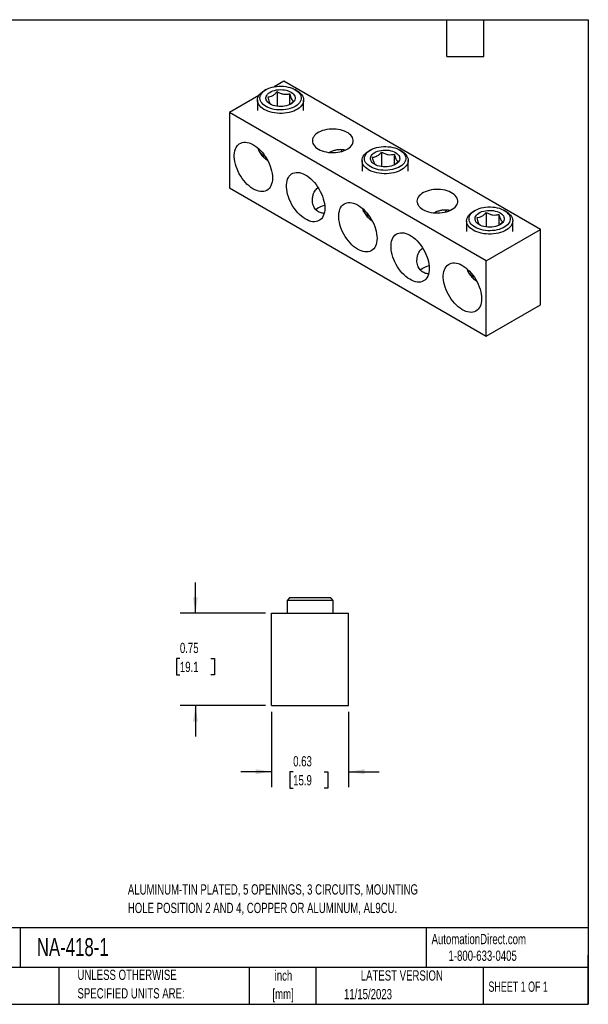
# Model space of a CAD drawing. Header units: inches. Extents: x 0.2 to 10.8, y 0.2 to 8.2.
# Tile 2 of 2: x 6.1 to 10.8, y 0.2 to 8.2. Entities that reach past the tile are written whole.
import ezdxf

# ---------------------------------------------------------------- set-up
doc = ezdxf.new("R2010")
doc.units = ezdxf.units.IN
doc.header["$MEASUREMENT"] = 0
doc.layers.add('DIMENSIONS', color=140, linetype='Continuous', lineweight=25)
doc.layers.add('TEXT', color=140, linetype='Continuous', lineweight=25)
doc.styles.add('SLDTEXTSTYLE0', font='TXT', dxfattribs={"width": 0.7})
doc.styles.add('SLDTEXTSTYLE1', font='TXT', dxfattribs={"width": 0.65})
doc.dimstyles.new('SLDDIMSTYLE3', dxfattribs={"dimtxt": 0.084961, "dimasz": 0.13, "dimexe": 0, "dimexo": 0.0625, "dimgap": 0.02124, "dimtad": 0, "dimtih": 1, "dimtoh": 1, "dimrnd": 1e-09, "dimdsep": 46, "dimtxsty": 'SLDTEXTSTYLE0', "dimsah": 1, "dimcen": 0.09, "dimadec": 0, "dimazin": 2, "dimtfac": 1, "dimtmove": 0, "dimatfit": 0, "dimfxl": 0, "dimfrac": 2, "dimtolj": 1, "dimtzin": 12, "dimarcsym": 0})

# ---------------------------------------------------------------- blocks, each defined once
blk = doc.blocks.new('_D_4')
at = {"layer": 'DIMENSIONS'}
for p, q in [((7.5572, 3.427), (7.5572, 3.677)), ((8.1265, 3.427), (7.4322, 3.427)), ((7.431, 3.0608), (7.4024, 3.0608)), ((7.4024, 3.0608), (7.4024, 2.9257)), ((7.6834, 3.0608), (7.712, 3.0608)), ((7.712, 3.0608), (7.712, 2.9257)), ((7.4024, 2.9257), (7.431, 2.9257)), ((7.712, 2.9257), (7.6834, 2.9257)), ((8.1265, 2.677), (7.4322, 2.677)), ((7.5572, 2.677), (7.5572, 2.427))]:
    blk.add_line(p, q, dxfattribs=at)
for points in [[(7.5572, 3.427), (7.5772, 3.557), (7.5372, 3.557)], [(7.5572, 2.677), (7.5372, 2.547), (7.5772, 2.547)]]:
    blk.add_solid(points, dxfattribs=at)
at = {"layer": 'DIMENSIONS', "char_height": 0.08333, "attachment_point": 1, "style": 'SLDTEXTSTYLE0'}
for s, insert in [('0.75', (7.431, 3.1872)), ('19.1', (7.431, 3.0331))]:
    blk.add_mtext(s, dxfattribs=dict(at, insert=insert))
blk = doc.blocks.new('_D_5')
at = {"layer": 'DIMENSIONS'}
for p, q in [((8.1765, 2.627), (8.1765, 2.015)), ((8.8017, 2.627), (8.8017, 2.015)), ((8.1765, 2.14), (7.9265, 2.14)), ((8.3517, 2.14), (8.3232, 2.14)), ((8.3232, 2.14), (8.3232, 2.005)), ((8.6041, 2.14), (8.6327, 2.14)), ((8.6327, 2.14), (8.6327, 2.005)), ((8.8017, 2.14), (9.0517, 2.14)), ((8.3232, 2.005), (8.3517, 2.005)), ((8.6327, 2.005), (8.6041, 2.005))]:
    blk.add_line(p, q, dxfattribs=at)
for points in [[(8.1765, 2.14), (8.0465, 2.16), (8.0465, 2.12)], [(8.8017, 2.14), (8.9317, 2.12), (8.9317, 2.16)]]:
    blk.add_solid(points, dxfattribs=at)
at = {"layer": 'DIMENSIONS', "char_height": 0.08333, "attachment_point": 1, "style": 'SLDTEXTSTYLE0'}
for s, insert in [('0.63', (8.3517, 2.2665)), ('15.9', (8.3517, 2.1124))]:
    blk.add_mtext(s, dxfattribs=dict(at, insert=insert))

msp = doc.modelspace()

# ---------------------------------------------------------------- linework, layer by layer
for p, q in [((8.1305, 7.6815), (8.1163, 7.6733)), ((8.2759, 7.7507), (8.1969, 7.705)), ((10.3622, 6.5463), (8.2759, 7.7507)), ((8.3815, 7.6733), (8.3674, 7.6815)), ((8.0723, 7.6331), (7.8339, 7.4955)), ((8.2209, 7.6649), (8.2209, 7.5465)), ((8.3255, 7.5615), (8.3255, 7.6487)), ((8.0614, 7.5968), (8.0614, 7.511)), ((8.4364, 7.511), (8.4364, 7.5968)), ((9.9201, 6.2911), (7.8339, 7.4955)), ((7.8339, 7.4955), (7.8339, 6.883)), ((8.9801, 7.191), (8.966, 7.1828)), ((9.0706, 7.1744), (9.0706, 7.056)), ((9.1751, 7.071), (9.1751, 7.1582)), ((9.2312, 7.1828), (9.217, 7.191)), ((8.9111, 7.1063), (8.9111, 7.0206)), ((9.2861, 7.0206), (9.2861, 7.1063)), ((7.8339, 6.883), (9.9201, 5.6787)), ((9.8298, 6.7005), (9.8156, 6.6923)), ((9.9202, 6.6839), (9.9202, 6.5655)), ((10.0248, 6.5805), (10.0248, 6.6678)), ((10.0808, 6.6923), (10.0667, 6.7005)), ((9.7607, 6.6158), (9.7607, 6.5301)), ((10.1357, 6.5301), (10.1357, 6.6158)), ((9.9201, 6.2911), (10.3622, 6.5463)), ((10.3622, 5.9339), (10.3622, 6.5463)), ((9.9201, 5.6787), (9.9201, 6.2911)), ((9.9201, 5.6787), (10.3622, 5.9339)), ((8.3216, 3.552), (8.3016, 3.532)), ((8.3016, 3.532), (8.3016, 3.427)), ((8.3268, 3.532), (8.3016, 3.532)), ((8.6566, 3.552), (8.3216, 3.552)), ((8.6766, 3.532), (8.3268, 3.532)), ((8.6766, 3.532), (8.6566, 3.552)), ((8.6766, 3.427), (8.6766, 3.532)), ((8.1765, 2.677), (8.1765, 3.427)), ((8.1765, 3.427), (8.8017, 3.427)), ((8.8017, 2.677), (8.8017, 3.427)), ((8.1765, 2.677), (8.8017, 2.677))]:
    msp.add_line(p, q)
at = {"flags": 128}
for points in [[(8.2923, 7.7065), (8.3104, 7.703), (8.3278, 7.6984), (8.3441, 7.6927), (8.3592, 7.6859), (8.3729, 7.6782), (8.3849, 7.6696), (8.3952, 7.6603), (8.4035, 7.6503), (8.4099, 7.6399), (8.4141, 7.6291), (8.4162, 7.6182), (8.4161, 7.6071), (8.4138, 7.5962), (8.4094, 7.5854), (8.4029, 7.575), (8.3944, 7.5652), (8.384, 7.5559), (8.3718, 7.5474), (8.358, 7.5397), (8.3428, 7.533), (8.3264, 7.5274), (8.309, 7.5228), (8.2907, 7.5195), (8.272, 7.5173), (8.2529, 7.5164), (8.2338, 7.5168), (8.2149, 7.5184), (8.1964, 7.5213), (8.1786, 7.5253), (8.1618, 7.5305), (8.146, 7.5368), (8.1316, 7.5441), (8.1188, 7.5523), (8.1076, 7.5612), (8.0983, 7.5709), (8.0909, 7.581), (8.0856, 7.5917), (8.0824, 7.6025), (8.0814, 7.6136), (8.0826, 7.6246), (8.086, 7.6355), (8.0914, 7.646), (8.099, 7.6562), (8.1085, 7.6658), (8.1198, 7.6747), (8.1328, 7.6828), (8.1473, 7.69), (8.1631, 7.6962), (8.1801, 7.7013), (8.1979, 7.7052), (8.2165, 7.708), (8.2354, 7.7095), (8.2545, 7.7098), (8.2736, 7.7088), (8.2923, 7.7065)], [(8.2182, 7.5469), (8.2029, 7.5499), (8.1884, 7.5541), (8.175, 7.5594), (8.1631, 7.5658), (8.1527, 7.5729), (8.1441, 7.5809), (8.1375, 7.5894), (8.133, 7.5984), (8.1306, 7.6077), (8.1304, 7.617), (8.1324, 7.6263), (8.1366, 7.6353), (8.1429, 7.644), (8.1511, 7.652), (8.1612, 7.6593), (8.1729, 7.6658), (8.1861, 7.6713), (8.2004, 7.6757), (8.2156, 7.6789), (8.2314, 7.6809), (8.2476, 7.6817), (8.2638, 7.6811), (8.2797, 7.6793), (8.295, 7.6763), (8.3095, 7.6721), (8.3228, 7.6668), (8.3348, 7.6605), (8.3452, 7.6533), (8.3537, 7.6453), (8.3604, 7.6368), (8.3649, 7.6278), (8.3673, 7.6186), (8.3675, 7.6092), (8.3655, 7.5999), (8.3613, 7.5909), (8.355, 7.5823), (8.3467, 7.5742), (8.3366, 7.5669), (8.3249, 7.5604), (8.3118, 7.5549), (8.2975, 7.5505), (8.2823, 7.5473), (8.2664, 7.5453), (8.2503, 7.5446), (8.2341, 7.5451), (8.2182, 7.5469)], [(8.2004, 7.4922), (8.1811, 7.4959), (8.1626, 7.5007), (8.1451, 7.5066), (8.1288, 7.5137), (8.114, 7.5216), (8.1007, 7.5305), (8.0892, 7.5401), (8.0795, 7.5504), (8.0718, 7.5613), (8.0662, 7.5726), (8.0627, 7.5841), (8.0614, 7.5958), (8.0624, 7.6075), (8.0655, 7.6191), (8.0707, 7.6304), (8.0781, 7.6413), (8.0874, 7.6517), (8.0986, 7.6615), (8.1117, 7.6705), (8.1163, 7.6733)], [(8.3815, 7.6733), (8.3839, 7.6719), (8.3972, 7.6631), (8.4087, 7.6534), (8.4184, 7.6431), (8.4261, 7.6323), (8.4317, 7.621), (8.4351, 7.6095), (8.4364, 7.5978), (8.4355, 7.586), (8.4324, 7.5745), (8.4272, 7.5631), (8.4198, 7.5522), (8.4105, 7.5418), (8.3992, 7.5321), (8.3862, 7.5231), (8.3716, 7.5149), (8.3556, 7.5077), (8.3383, 7.5016), (8.3199, 7.4966), (8.3007, 7.4927), (8.2809, 7.4901), (8.2608, 7.4888), (8.2405, 7.4886), (8.2203, 7.4898), (8.2004, 7.4922)], [(8.5564, 7.198), (8.5705, 7.1908), (8.586, 7.1844), (8.6026, 7.1792), (8.6202, 7.1751), (8.6385, 7.1722), (8.6572, 7.1704), (8.6761, 7.17), (8.695, 7.1708), (8.7137, 7.1728), (8.7318, 7.176), (8.7491, 7.1804), (8.7655, 7.1859), (8.7807, 7.1925), (8.7944, 7.2), (8.8066, 7.2084), (8.8171, 7.2175), (8.8257, 7.2272), (8.8323, 7.2375), (8.8369, 7.2481), (8.8393, 7.259), (8.8396, 7.2699), (8.8377, 7.2808), (8.8337, 7.2915), (8.8276, 7.3018), (8.8194, 7.3117), (8.8094, 7.321), (8.7976, 7.3296), (8.7842, 7.3373), (8.7694, 7.3441), (8.7533, 7.3499), (8.7362, 7.3546), (8.7182, 7.3581), (8.6997, 7.3604), (8.6809, 7.3615), (8.6619, 7.3614), (8.6431, 7.36), (8.6247, 7.3574), (8.607, 7.3535), (8.5901, 7.3486), (8.5743, 7.3425), (8.5598, 7.3355), (8.5468, 7.3275), (8.5354, 7.3188), (8.5258, 7.3093), (8.5182, 7.2993), (8.5126, 7.2888), (8.5091, 7.2781), (8.5078, 7.2672), (8.5086, 7.2562), (8.5115, 7.2454), (8.5166, 7.2349), (8.5238, 7.2247), (8.5328, 7.2151), (8.5438, 7.2062), (8.5564, 7.198)], [(8.1835, 6.9641), (8.1827, 6.9467), (8.1804, 6.9303), (8.1765, 6.9152), (8.1712, 6.9014), (8.1645, 6.8891), (8.1564, 6.8785), (8.1471, 6.8697), (8.1365, 6.8626), (8.1249, 6.8575), (8.1123, 6.8543), (8.0989, 6.8531), (8.0847, 6.8539), (8.07, 6.8567), (8.0549, 6.8614), (8.0395, 6.8681), (8.024, 6.8766), (8.0086, 6.8868), (7.9933, 6.8988), (7.9783, 6.9122), (7.9639, 6.9271), (7.9501, 6.9433), (7.9371, 6.9605), (7.925, 6.9787), (7.9139, 6.9976), (7.9039, 7.017), (7.8952, 7.0369), (7.8877, 7.0569), (7.8817, 7.0769), (7.8771, 7.0966), (7.8741, 7.116), (7.8725, 7.1347), (7.8725, 7.1526), (7.8741, 7.1695), (7.8771, 7.1853), (7.8817, 7.1998), (7.8877, 7.2128), (7.8952, 7.2242), (7.9039, 7.234), (7.9139, 7.2419), (7.925, 7.248), (7.9371, 7.2522), (7.9501, 7.2544), (7.9639, 7.2546), (7.9783, 7.2528), (7.9933, 7.249), (8.0086, 7.2433), (8.024, 7.2357), (8.0395, 7.2264), (8.0549, 7.2152), (8.07, 7.2025), (8.0847, 7.1883), (8.0989, 7.1728), (8.1123, 7.1561), (8.1249, 7.1384), (8.1365, 7.1198), (8.1471, 7.1006), (8.1564, 7.0809), (8.1645, 7.061), (8.1712, 7.041), (8.1765, 7.0211), (8.1804, 7.0015), (8.1827, 6.9825), (8.1835, 6.9641)], [(9.1419, 7.216), (9.1601, 7.2126), (9.1774, 7.2079), (9.1938, 7.2022), (9.2089, 7.1954), (9.2225, 7.1877), (9.2346, 7.1791), (9.2448, 7.1698), (9.2532, 7.1598), (9.2595, 7.1494), (9.2638, 7.1387), (9.2658, 7.1277), (9.2658, 7.1166), (9.2635, 7.1057), (9.2591, 7.0949), (9.2526, 7.0846), (9.244, 7.0747), (9.2336, 7.0654), (9.2214, 7.0569), (9.2077, 7.0492), (9.1925, 7.0425), (9.176, 7.0369), (9.1586, 7.0323), (9.1404, 7.029), (9.1216, 7.0268), (9.1026, 7.026), (9.0834, 7.0263), (9.0645, 7.0279), (9.0461, 7.0308), (9.0283, 7.0349), (9.0114, 7.0401), (8.9957, 7.0463), (8.9813, 7.0536), (8.9684, 7.0618), (8.9572, 7.0707), (8.9479, 7.0804), (8.9406, 7.0906), (8.9352, 7.1012), (8.9321, 7.1121), (8.9311, 7.1231), (8.9323, 7.1341), (8.9356, 7.145), (8.9411, 7.1555), (8.9486, 7.1657), (8.9581, 7.1753), (8.9694, 7.1842), (8.9824, 7.1923), (8.9969, 7.1995), (9.0128, 7.2057), (9.0297, 7.2108), (9.0476, 7.2147), (9.0661, 7.2175), (9.085, 7.219), (9.1042, 7.2193), (9.1232, 7.2183), (9.1419, 7.216)], [(9.05, 7.0017), (9.0308, 7.0054), (9.0122, 7.0102), (8.9948, 7.0162), (8.9785, 7.0232), (8.9636, 7.0311), (8.9503, 7.04), (8.9388, 7.0497), (8.9291, 7.06), (8.9214, 7.0708), (8.9158, 7.0821), (8.9124, 7.0936), (8.9111, 7.1053), (8.912, 7.117), (8.9151, 7.1286), (8.9204, 7.1399), (8.9277, 7.1509), (8.937, 7.1613), (8.9483, 7.171), (8.9613, 7.18), (8.966, 7.1828)], [(9.0678, 7.0564), (9.0525, 7.0594), (9.038, 7.0636), (9.0247, 7.069), (9.0127, 7.0753), (9.0023, 7.0825), (8.9938, 7.0904), (8.9871, 7.0989), (8.9826, 7.1079), (8.9802, 7.1172), (8.98, 7.1265), (8.982, 7.1358), (8.9862, 7.1448), (8.9925, 7.1535), (9.0008, 7.1615), (9.0109, 7.1688), (9.0226, 7.1753), (9.0357, 7.1808), (9.05, 7.1852), (9.0652, 7.1884), (9.0811, 7.1904), (9.0972, 7.1912), (9.1134, 7.1906), (9.1293, 7.1888), (9.1446, 7.1858), (9.1591, 7.1816), (9.1725, 7.1763), (9.1844, 7.17), (9.1948, 7.1628), (9.2034, 7.1549), (9.21, 7.1463), (9.2146, 7.1373), (9.2169, 7.1281), (9.2171, 7.1187), (9.2151, 7.1094), (9.2109, 7.1004), (9.2046, 7.0918), (9.1964, 7.0837), (9.1863, 7.0764), (9.1746, 7.0699), (9.1614, 7.0645), (9.1471, 7.0601), (9.1319, 7.0568), (9.1161, 7.0548), (9.0999, 7.0541), (9.0837, 7.0546), (9.0678, 7.0564)], [(9.2312, 7.1828), (9.2335, 7.1814), (9.2468, 7.1726), (9.2584, 7.1629), (9.268, 7.1526), (9.2757, 7.1418), (9.2813, 7.1305), (9.2848, 7.119), (9.2861, 7.1073), (9.2852, 7.0956), (9.282, 7.084), (9.2768, 7.0727), (9.2694, 7.0617), (9.2601, 7.0513), (9.2489, 7.0416), (9.2359, 7.0326), (9.2212, 7.0244), (9.2052, 7.0173), (9.1879, 7.0111), (9.1695, 7.0061), (9.1504, 7.0023), (9.1306, 6.9996), (9.1104, 6.9983), (9.0901, 6.9982), (9.0699, 6.9993), (9.05, 7.0017)], [(8.6083, 6.7189), (8.6075, 6.7014), (8.6052, 6.6851), (8.6014, 6.6699), (8.5961, 6.6562), (8.5893, 6.6439), (8.5812, 6.6333), (8.5719, 6.6244), (8.5613, 6.6174), (8.5497, 6.6122), (8.5371, 6.6091), (8.5237, 6.6079), (8.5095, 6.6087), (8.4948, 6.6114), (8.4797, 6.6162), (8.4643, 6.6228), (8.4488, 6.6313), (8.4334, 6.6416), (8.4181, 6.6535), (8.4032, 6.667), (8.3887, 6.6819), (8.3749, 6.698), (8.3619, 6.7153), (8.3498, 6.7334), (8.3387, 6.7523), (8.3287, 6.7718), (8.32, 6.7916), (8.3126, 6.8117), (8.3065, 6.8316), (8.302, 6.8514), (8.2989, 6.8707), (8.2973, 6.8894), (8.2973, 6.9073), (8.2989, 6.9243), (8.302, 6.94), (8.3065, 6.9545), (8.3126, 6.9675), (8.32, 6.979), (8.3287, 6.9887), (8.3387, 6.9967), (8.3498, 7.0028), (8.3619, 7.007), (8.3749, 7.0092), (8.3887, 7.0094), (8.4032, 7.0076), (8.4181, 7.0038), (8.4334, 6.9981), (8.4488, 6.9905), (8.4643, 6.9811), (8.4797, 6.97), (8.4948, 6.9573), (8.5095, 6.9431), (8.5237, 6.9276), (8.5371, 6.9109), (8.5497, 6.8931), (8.5613, 6.8746), (8.5719, 6.8554), (8.5812, 6.8357), (8.5893, 6.8157), (8.5961, 6.7957), (8.6014, 6.7758), (8.6052, 6.7563), (8.6075, 6.7372), (8.6083, 6.7189)], [(9.406, 6.7075), (9.4202, 6.7003), (9.4357, 6.694), (9.4523, 6.6887), (9.4699, 6.6846), (9.4881, 6.6817), (9.5068, 6.68), (9.5258, 6.6795), (9.5447, 6.6803), (9.5633, 6.6823), (9.5814, 6.6855), (9.5988, 6.6899), (9.6151, 6.6954), (9.6303, 6.702), (9.6441, 6.7095), (9.6563, 6.7179), (9.6668, 6.727), (9.6754, 6.7367), (9.682, 6.747), (9.6865, 6.7576), (9.689, 6.7685), (9.6892, 6.7794), (9.6874, 6.7903), (9.6833, 6.801), (9.6772, 6.8113), (9.6691, 6.8212), (9.6591, 6.8305), (9.6473, 6.8391), (9.6339, 6.8468), (9.619, 6.8536), (9.603, 6.8594), (9.5858, 6.8641), (9.5679, 6.8676), (9.5494, 6.87), (9.5305, 6.8711), (9.5116, 6.8709), (9.4928, 6.8695), (9.4744, 6.8669), (9.4566, 6.863), (9.4397, 6.8581), (9.4239, 6.852), (9.4094, 6.845), (9.3964, 6.837), (9.385, 6.8283), (9.3755, 6.8188), (9.3679, 6.8088), (9.3623, 6.7983), (9.3588, 6.7876), (9.3574, 6.7767), (9.3582, 6.7657), (9.3612, 6.7549), (9.3663, 6.7444), (9.3734, 6.7343), (9.3825, 6.7247), (9.3934, 6.7157), (9.406, 6.7075)], [(9.0331, 6.4736), (9.0323, 6.4562), (9.03, 6.4398), (9.0262, 6.4247), (9.0209, 6.4109), (9.0142, 6.3987), (9.0061, 6.388), (8.9967, 6.3792), (8.9862, 6.3721), (8.9745, 6.367), (8.9619, 6.3638), (8.9485, 6.3626), (8.9344, 6.3634), (8.9197, 6.3662), (8.9045, 6.3709), (8.8892, 6.3776), (8.8737, 6.3861), (8.8582, 6.3964), (8.8429, 6.4083), (8.828, 6.4218), (8.8136, 6.4366), (8.7998, 6.4528), (8.7867, 6.47), (8.7746, 6.4882), (8.7635, 6.5071), (8.7535, 6.5266), (8.7448, 6.5464), (8.7374, 6.5664), (8.7314, 6.5864), (8.7268, 6.6061), (8.7237, 6.6255), (8.7222, 6.6442), (8.7222, 6.6621), (8.7237, 6.679), (8.7268, 6.6948), (8.7314, 6.7093), (8.7374, 6.7223), (8.7448, 6.7337), (8.7535, 6.7435), (8.7635, 6.7515), (8.7746, 6.7576), (8.7867, 6.7617), (8.7998, 6.7639), (8.8136, 6.7641), (8.828, 6.7623), (8.8429, 6.7586), (8.8582, 6.7529), (8.8737, 6.7453), (8.8892, 6.7359), (8.9045, 6.7248), (8.9197, 6.712), (8.9344, 6.6979), (8.9485, 6.6823), (8.9619, 6.6656), (8.9745, 6.6479), (8.9862, 6.6293), (8.9967, 6.6101), (9.0061, 6.5904), (9.0142, 6.5705), (9.0209, 6.5505), (9.0262, 6.5306), (9.03, 6.511), (9.0323, 6.492), (9.0331, 6.4736)], [(9.9916, 6.7255), (10.0097, 6.7221), (10.0271, 6.7174), (10.0434, 6.7117), (10.0585, 6.7049), (10.0722, 6.6972), (10.0842, 6.6886), (10.0945, 6.6793), (10.1028, 6.6693), (10.1092, 6.6589), (10.1134, 6.6482), (10.1155, 6.6372), (10.1154, 6.6262), (10.1131, 6.6152), (10.1087, 6.6044), (10.1022, 6.5941), (10.0937, 6.5842), (10.0833, 6.5749), (10.0711, 6.5664), (10.0573, 6.5588), (10.0421, 6.5521), (10.0257, 6.5464), (10.0082, 6.5419), (9.99, 6.5385), (9.9713, 6.5364), (9.9522, 6.5355), (9.9331, 6.5358), (9.9142, 6.5375), (9.8957, 6.5403), (9.8779, 6.5444), (9.861, 6.5496), (9.8453, 6.5558), (9.8309, 6.5631), (9.818, 6.5713), (9.8069, 6.5802), (9.7976, 6.5899), (9.7902, 6.6001), (9.7849, 6.6107), (9.7817, 6.6216), (9.7807, 6.6326), (9.7819, 6.6436), (9.7853, 6.6545), (9.7907, 6.6651), (9.7983, 6.6752), (9.8077, 6.6848), (9.8191, 6.6937), (9.8321, 6.7018), (9.8466, 6.709), (9.8624, 6.7152), (9.8794, 6.7203), (9.8972, 6.7242), (9.9157, 6.727), (9.9347, 6.7285), (9.9538, 6.7288), (9.9728, 6.7278), (9.9916, 6.7255)], [(9.8997, 6.5112), (9.8804, 6.5149), (9.8619, 6.5197), (9.8444, 6.5257), (9.8281, 6.5327), (9.8133, 6.5407), (9.8, 6.5495), (9.7884, 6.5592), (9.7788, 6.5695), (9.7711, 6.5803), (9.7655, 6.5916), (9.762, 6.6031), (9.7607, 6.6148), (9.7616, 6.6265), (9.7647, 6.6381), (9.77, 6.6494), (9.7773, 6.6604), (9.7867, 6.6708), (9.7979, 6.6805), (9.8109, 6.6895), (9.8156, 6.6923)], [(9.9175, 6.5659), (9.9022, 6.5689), (9.8877, 6.5732), (9.8743, 6.5785), (9.8624, 6.5848), (9.852, 6.592), (9.8434, 6.5999), (9.8368, 6.6084), (9.8322, 6.6174), (9.8298, 6.6267), (9.8297, 6.636), (9.8317, 6.6453), (9.8359, 6.6544), (9.8422, 6.663), (9.8504, 6.671), (9.8605, 6.6784), (9.8722, 6.6848), (9.8854, 6.6903), (9.8997, 6.6947), (9.9149, 6.6979), (9.9307, 6.6999), (9.9469, 6.7007), (9.963, 6.7001), (9.979, 6.6984), (9.9943, 6.6953), (10.0088, 6.6911), (10.0221, 6.6858), (10.0341, 6.6795), (10.0444, 6.6723), (10.053, 6.6644), (10.0597, 6.6558), (10.0642, 6.6468), (10.0666, 6.6376), (10.0668, 6.6282), (10.0648, 6.619), (10.0606, 6.6099), (10.0543, 6.6013), (10.046, 6.5932), (10.0359, 6.5859), (10.0242, 6.5795), (10.0111, 6.574), (9.9968, 6.5696), (9.9816, 6.5663), (9.9657, 6.5643), (9.9496, 6.5636), (9.9334, 6.5641), (9.9175, 6.5659)], [(10.0808, 6.6923), (10.0832, 6.6909), (10.0965, 6.6821), (10.108, 6.6724), (10.1177, 6.6621), (10.1254, 6.6513), (10.131, 6.64), (10.1344, 6.6285), (10.1357, 6.6168), (10.1348, 6.6051), (10.1317, 6.5935), (10.1264, 6.5822), (10.1191, 6.5712), (10.1097, 6.5608), (10.0985, 6.5511), (10.0855, 6.5421), (10.0709, 6.5339), (10.0548, 6.5268), (10.0375, 6.5206), (10.0192, 6.5156), (10, 6.5118), (9.9802, 6.5091), (9.9601, 6.5078), (9.9398, 6.5077), (9.9196, 6.5088), (9.8997, 6.5112)], [(9.4579, 6.2284), (9.4571, 6.211), (9.4548, 6.1946), (9.451, 6.1794), (9.4457, 6.1657), (9.439, 6.1534), (9.4309, 6.1428), (9.4215, 6.1339), (9.411, 6.1269), (9.3993, 6.1218), (9.3868, 6.1186), (9.3733, 6.1174), (9.3592, 6.1182), (9.3445, 6.1209), (9.3294, 6.1257), (9.314, 6.1323), (9.2985, 6.1409), (9.283, 6.1511), (9.2677, 6.163), (9.2528, 6.1765), (9.2384, 6.1914), (9.2246, 6.2075), (9.2115, 6.2248), (9.1994, 6.2429), (9.1883, 6.2618), (9.1784, 6.2813), (9.1696, 6.3012), (9.1622, 6.3212), (9.1562, 6.3411), (9.1516, 6.3609), (9.1485, 6.3802), (9.147, 6.3989), (9.147, 6.4168), (9.1485, 6.4338), (9.1516, 6.4496), (9.1562, 6.464), (9.1622, 6.477), (9.1696, 6.4885), (9.1784, 6.4982), (9.1883, 6.5062), (9.1994, 6.5123), (9.2115, 6.5165), (9.2246, 6.5187), (9.2384, 6.5189), (9.2528, 6.5171), (9.2677, 6.5133), (9.283, 6.5076), (9.2985, 6.5), (9.314, 6.4906), (9.3294, 6.4795), (9.3445, 6.4668), (9.3592, 6.4526), (9.3733, 6.4371), (9.3868, 6.4204), (9.3993, 6.4027), (9.411, 6.3841), (9.4215, 6.3649), (9.4309, 6.3452), (9.439, 6.3252), (9.4457, 6.3052), (9.451, 6.2853), (9.4548, 6.2658), (9.4571, 6.2467), (9.4579, 6.2284)], [(9.8827, 5.9831), (9.882, 5.9657), (9.8797, 5.9493), (9.8758, 5.9342), (9.8705, 5.9204), (9.8638, 5.9082), (9.8557, 5.8976), (9.8463, 5.8887), (9.8358, 5.8816), (9.8242, 5.8765), (9.8116, 5.8733), (9.7981, 5.8721), (9.784, 5.8729), (9.7693, 5.8757), (9.7542, 5.8804), (9.7388, 5.8871), (9.7233, 5.8956), (9.7078, 5.9059), (9.6926, 5.9178), (9.6776, 5.9313), (9.6632, 5.9461), (9.6494, 5.9623), (9.6364, 5.9795), (9.6242, 5.9977), (9.6131, 6.0166), (9.6032, 6.0361), (9.5944, 6.0559), (9.587, 6.0759), (9.581, 6.0959), (9.5764, 6.1157), (9.5734, 6.135), (9.5718, 6.1537), (9.5718, 6.1716), (9.5734, 6.1885), (9.5764, 6.2043), (9.581, 6.2188), (9.587, 6.2318), (9.5944, 6.2433), (9.6032, 6.253), (9.6131, 6.261), (9.6242, 6.2671), (9.6364, 6.2712), (9.6494, 6.2734), (9.6632, 6.2736), (9.6776, 6.2718), (9.6926, 6.2681), (9.7078, 6.2624), (9.7233, 6.2548), (9.7388, 6.2454), (9.7542, 6.2343), (9.7693, 6.2216), (9.784, 6.2074), (9.7981, 6.1918), (9.8116, 6.1751), (9.8242, 6.1574), (9.8358, 6.1388), (9.8463, 6.1196), (9.8557, 6.0999), (9.8638, 6.08), (9.8705, 6.06), (9.8758, 6.0401), (9.8797, 6.0205), (9.882, 6.0015), (9.8827, 5.9831)]]:
    msp.add_lwpolyline(points, dxfattribs=at)
for centre, radius, start, end in [((8.1636, 7.2382), 0.1051, 196.20131, 247.18602), ((8.8895, 7.1587), 0.1499, 165.31245, 172.55261), ((8.6476, 6.5666), 0.1792, 103.03156, 128.72657), ((9.0133, 6.7477), 0.1051, 196.20131, 247.18602), ((9.7391, 6.6682), 0.1499, 165.31245, 172.55261), ((9.4972, 6.0761), 0.1792, 103.03156, 128.72657), ((9.8629, 6.2573), 0.1051, 196.20131, 247.18602)]:
    msp.add_arc(centre, radius, start, end)
for points, knots in [([(8.2209, 7.6649), (8.2149, 7.658), (8.2088, 7.6515), (8.1993, 7.6429), (8.1961, 7.6402), (8.1895, 7.6352), (8.1861, 7.633), (8.1761, 7.6272), (8.1695, 7.6245), (8.1566, 7.6213), (8.1504, 7.6207), (8.1444, 7.6207)], [0, 0, 0, 0, 0.25, 0.25, 0.375, 0.375, 0.5, 0.5, 0.75, 0.75, 1, 1, 1, 1]), ([(8.1444, 7.6207), (8.1463, 7.6138), (8.1502, 7.5998), (8.1559, 7.5837), (8.1612, 7.5728), (8.1657, 7.5657), (8.1685, 7.5636), (8.1699, 7.5625)], [0, 0, 0, 0, 0.237589, 0.4833017, 0.6521646, 0.8266708, 1, 1, 1, 1]), ([(8.2209, 7.6649), (8.2291, 7.6602), (8.2374, 7.656), (8.2547, 7.6491), (8.2638, 7.6464), (8.2822, 7.6436), (8.2912, 7.6434), (8.3087, 7.6449), (8.3173, 7.6465), (8.3255, 7.6487)], [0, 0, 0, 0, 0.25, 0.25, 0.5, 0.5, 0.75, 0.75, 1, 1, 1, 1]), ([(8.3535, 7.5884), (8.3513, 7.5896), (8.3491, 7.5915), (8.3456, 7.5959), (8.3444, 7.5976), (8.342, 7.6016), (8.3408, 7.604), (8.3371, 7.6118), (8.3347, 7.6182), (8.3299, 7.6326), (8.3277, 7.6405), (8.3255, 7.6487)], [0, 0, 0, 0, 0.25, 0.25, 0.375, 0.375, 0.5, 0.5, 0.75, 0.75, 1, 1, 1, 1]), ([(8.3246, 7.5608), (8.3282, 7.5635), (8.3382, 7.5713), (8.3475, 7.5816), (8.3535, 7.5884)], [0, 0, 0, 0, 0.350525, 1, 1, 1, 1]), ([(8.0684, 7.1927), (8.0706, 7.1881), (8.0757, 7.1777), (8.0856, 7.1625), (8.0976, 7.1471), (8.1111, 7.1329), (8.1261, 7.1203), (8.1366, 7.1123), (8.1424, 7.1091), (8.1424, 7.109)], [0, 0, 0, 0, 0.135659, 0.307059, 0.479198, 0.651807, 0.824727, 0.997864, 1, 1, 1, 1]), ([(8.6456, 7.1719), (8.6502, 7.1741), (8.6639, 7.1808), (8.6877, 7.1893), (8.7146, 7.1956), (8.7393, 7.1974), (8.7591, 7.1958), (8.7707, 7.1922), (8.7754, 7.1908)], [0, 0, 0, 0, 0.103944, 0.315976, 0.533842, 0.703987, 0.878696, 1, 1, 1, 1]), ([(9.0706, 7.1744), (9.0646, 7.1675), (9.0585, 7.161), (9.049, 7.1524), (9.0457, 7.1497), (9.0392, 7.1448), (9.0358, 7.1425), (9.0257, 7.1367), (9.0192, 7.1341), (9.0062, 7.1308), (9, 7.1302), (8.994, 7.1302)], [0, 0, 0, 0, 0.25, 0.25, 0.375, 0.375, 0.5, 0.5, 0.75, 0.75, 1, 1, 1, 1]), ([(8.994, 7.1302), (8.9959, 7.1233), (8.9998, 7.1093), (9.0056, 7.0932), (9.0108, 7.0823), (9.0153, 7.0752), (9.0182, 7.0731), (9.0196, 7.0721)], [0, 0, 0, 0, 0.237589, 0.483302, 0.652165, 0.826671, 1, 1, 1, 1]), ([(9.0706, 7.1744), (9.0787, 7.1697), (9.0871, 7.1655), (9.1044, 7.1586), (9.1134, 7.156), (9.1318, 7.1531), (9.1408, 7.1529), (9.1584, 7.1544), (9.1669, 7.156), (9.1751, 7.1582)], [0, 0, 0, 0, 0.25, 0.25, 0.5, 0.5, 0.75, 0.75, 1, 1, 1, 1]), ([(9.2031, 7.0979), (9.201, 7.0991), (9.1987, 7.101), (9.1952, 7.1054), (9.1941, 7.1071), (9.1916, 7.1111), (9.1904, 7.1135), (9.1867, 7.1214), (9.1843, 7.1277), (9.1796, 7.1422), (9.1773, 7.15), (9.1751, 7.1582)], [0, 0, 0, 0, 0.25, 0.25, 0.375, 0.375, 0.5, 0.5, 0.75, 0.75, 1, 1, 1, 1]), ([(9.1743, 7.0703), (9.1778, 7.073), (9.1879, 7.0808), (9.1971, 7.0912), (9.2031, 7.0979)], [0, 0, 0, 0, 0.350525, 1, 1, 1, 1]), ([(8.6024, 6.6763), (8.597, 6.6767), (8.5861, 6.6773), (8.5706, 6.6818), (8.555, 6.689), (8.5401, 6.7), (8.5272, 6.7148), (8.5175, 6.7323), (8.5109, 6.752), (8.5075, 6.7737), (8.5077, 6.7979), (8.5122, 6.8239), (8.5208, 6.8469), (8.532, 6.8648), (8.5426, 6.8769), (8.551, 6.8823), (8.5545, 6.8846)], [0, 0, 0, 0, 0.05629, 0.114618, 0.174149, 0.247094, 0.322452, 0.395339, 0.470022, 0.549907, 0.631404, 0.72735, 0.825993, 0.888721, 0.952953, 1, 1, 1, 1]), ([(8.918, 6.7022), (8.9202, 6.6976), (8.9253, 6.6872), (8.9352, 6.672), (8.9472, 6.6566), (8.9607, 6.6424), (8.9757, 6.6298), (8.9863, 6.6218), (8.992, 6.6186), (8.9921, 6.6186)], [0, 0, 0, 0, 0.135659, 0.307059, 0.479198, 0.651807, 0.824727, 0.997864, 1, 1, 1, 1]), ([(9.4953, 6.6814), (9.4998, 6.6836), (9.5136, 6.6903), (9.5374, 6.6988), (9.5642, 6.7051), (9.5889, 6.7069), (9.6088, 6.7053), (9.6203, 6.7017), (9.6251, 6.7003)], [0, 0, 0, 0, 0.103944, 0.315976, 0.533842, 0.703987, 0.878696, 1, 1, 1, 1]), ([(9.9202, 6.6839), (9.9142, 6.677), (9.9081, 6.6706), (9.8986, 6.6619), (9.8954, 6.6592), (9.8888, 6.6543), (9.8854, 6.652), (9.8754, 6.6462), (9.8688, 6.6436), (9.8559, 6.6403), (9.8497, 6.6397), (9.8437, 6.6397)], [0, 0, 0, 0, 0.25, 0.25, 0.375, 0.375, 0.5, 0.5, 0.75, 0.75, 1, 1, 1, 1]), ([(9.9202, 6.6839), (9.9284, 6.6792), (9.9367, 6.675), (9.954, 6.6681), (9.9631, 6.6655), (9.9815, 6.6626), (9.9905, 6.6624), (10.008, 6.6639), (10.0166, 6.6656), (10.0248, 6.6678)], [0, 0, 0, 0, 0.25, 0.25, 0.5, 0.5, 0.75, 0.75, 1, 1, 1, 1]), ([(10.0528, 6.6074), (10.0506, 6.6087), (10.0484, 6.6105), (10.0449, 6.6149), (10.0437, 6.6166), (10.0413, 6.6206), (10.04, 6.623), (10.0364, 6.6309), (10.034, 6.6372), (10.0292, 6.6517), (10.027, 6.6595), (10.0248, 6.6678)], [0, 0, 0, 0, 0.25, 0.25, 0.375, 0.375, 0.5, 0.5, 0.75, 0.75, 1, 1, 1, 1]), ([(9.8437, 6.6397), (9.8456, 6.6328), (9.8495, 6.6188), (9.8552, 6.6027), (9.8605, 6.5918), (9.865, 6.5848), (9.8678, 6.5826), (9.8692, 6.5816)], [0, 0, 0, 0, 0.237589, 0.483302, 0.652165, 0.826671, 1, 1, 1, 1]), ([(10.0239, 6.5798), (10.0275, 6.5826), (10.0375, 6.5903), (10.0468, 6.6007), (10.0528, 6.6074)], [0, 0, 0, 0, 0.350525, 1, 1, 1, 1]), ([(9.4521, 6.1859), (9.4467, 6.1862), (9.4357, 6.1868), (9.4203, 6.1913), (9.4046, 6.1985), (9.3897, 6.2095), (9.3769, 6.2243), (9.3672, 6.2418), (9.3606, 6.2615), (9.3572, 6.2832), (9.3573, 6.3074), (9.3618, 6.3334), (9.3705, 6.3564), (9.3816, 6.3743), (9.3922, 6.3864), (9.4006, 6.3918), (9.4041, 6.3941)], [0, 0, 0, 0, 0.05629, 0.114618, 0.174149, 0.247094, 0.322452, 0.395339, 0.470022, 0.549907, 0.631404, 0.72735, 0.825993, 0.888721, 0.952953, 1, 1, 1, 1]), ([(9.7676, 6.2117), (9.7699, 6.2071), (9.775, 6.1967), (9.7849, 6.1815), (9.7969, 6.1661), (9.8104, 6.1519), (9.8254, 6.1393), (9.8359, 6.1314), (9.8417, 6.1281), (9.8417, 6.1281)], [0, 0, 0, 0, 0.135659, 0.307059, 0.479198, 0.651807, 0.824727, 0.997864, 1, 1, 1, 1])]:
    msp.add_open_spline(points, degree=3, knots=knots)
at = {"layer": 'TEXT'}
for p, q in [((0.25, 8.25), (10.75, 8.25)), ((9.6, 7.95), (9.6, 8.25)), ((9.9, 7.95), (9.9, 8.25)), ((10.75, 8.25), (10.75, 0.25)), ((9.6, 7.95), (9.9, 7.95)), ((10.75, 0.8711), (0.25, 0.8711)), ((6.1322, 0.8711), (6.1322, 0.55)), ((9.4321, 0.8711), (9.4321, 0.55)), ((10.75, 0.25), (10.75, 0.65)), ((10.75, 0.55), (0.25, 0.55)), ((6.448, 0.55), (6.448, 0.25)), ((7.9931, 0.55), (7.9931, 0.25)), ((8.5359, 0.55), (8.5359, 0.25)), ((9.8956, 0.55), (9.8956, 0.25)), ((0.25, 0.25), (10.75, 0.25))]:
    msp.add_line(p, q, dxfattribs=at)

# ---------------------------------------------------------------- texts
for s, insert, char_height, attachment_point, style in [('ALUMINUM-TIN PLATED, 5 OPENINGS, 3 CIRCUITS, MOUNTING', (7.0081, 1.2252), 0.083333, 1, 'SLDTEXTSTYLE0'), ('HOLE POSITION 2 AND 4, COPPER OR ALUMINUM, AL9CU.', (7.0081, 1.0748), 0.083333, 1, 'SLDTEXTSTYLE0'), ('AutomationDirect.com', (9.4762, 0.8219), 0.083333, 1, 'SLDTEXTSTYLE0'), ('NA-418-1', (6.268, 0.7881), 0.14583, 1, 'SLDTEXTSTYLE0'), ('1-800-633-0405', (9.6138, 0.6865), 0.083333, 1, 'SLDTEXTSTYLE0'), ('UNLESS OTHERWISE', (6.5987, 0.5315), 0.083333, 1, 'SLDTEXTSTYLE0'), ('inch', (8.2726, 0.5257), 0.08333, 2, 'SLDTEXTSTYLE0'), ('LATEST VERSION', (9.2343, 0.5261), 0.083333, 2, 'SLDTEXTSTYLE0'), ('SHEET 1 OF 1', (9.9386, 0.4351), 0.083333, 1, 'SLDTEXTSTYLE1'), ('SPECIFIED UNITS ARE:', (6.5987, 0.381), 0.083333, 1, 'SLDTEXTSTYLE0'), ('[mm]', (8.2698, 0.3752), 0.08333, 2, 'SLDTEXTSTYLE0'), ('11/15/2023', (8.7643, 0.3745), 0.08333, 1, 'SLDTEXTSTYLE0')]:
    msp.add_mtext(s, dxfattribs=dict(at, insert=insert, char_height=char_height, attachment_point=attachment_point, style=style))

# ---------------------------------------------------------------- dimensions: what is measured, and where the dimension line sits
at = {"layer": 'DIMENSIONS'}
dim = msp.add_linear_dim(base=(7.5572, 3.427), p1=(8.1765, 2.677), p2=(8.1765, 3.427), angle=90, dimstyle='SLDDIMSTYLE3', dxfattribs=at)
dim.commit()
dim.dimension.update_dxf_attribs({"geometry": '_D_4', "text_midpoint": (7.5572, 3.0608), "dimtype": 160})
dim = msp.add_linear_dim(base=(8.8017, 2.14), p1=(8.1765, 2.677), p2=(8.8017, 2.677), dimstyle='SLDDIMSTYLE3', dxfattribs=at)
dim.commit()
dim.dimension.update_dxf_attribs({"geometry": '_D_5', "text_midpoint": (8.4779, 2.14), "dimtype": 160})

doc.saveas('drawing.dxf')
